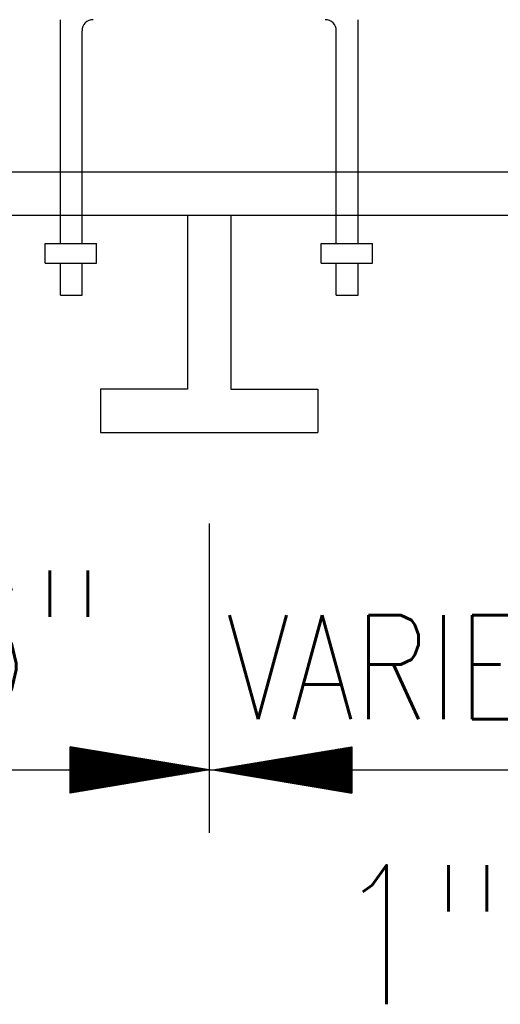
# Model space of a CAD drawing. Extents: x 0 to 7.6, y 0 to 9.85.
# Tile 32 of 39: x 5.38 to 5.73, y 5.61 to 6.32. Entities that reach past the tile are written whole.
import ezdxf

# ---------------------------------------------------------------- set-up
doc = ezdxf.new("R2010")
doc.units = 0
doc.header["$MEASUREMENT"] = 0
doc.layers.add('E-DETL', color=2, linetype='CONTINUOUS')
doc.layers.add('E-DETL-TEXT', color=3, linetype='CONTINUOUS')
doc.styles.add('ROMANS', font='ROMANS.SHX', dxfattribs={"width": 0.8})

msp = doc.modelspace()

# ---------------------------------------------------------------- linework, layer by layer
at = {"layer": 'E-DETL'}
for p, q in [((5.41293, 6.15478), (5.41293, 6.31582)), ((5.62712, 6.15478), (5.62712, 6.31582)), ((5.42856, 6.15478), (5.42856, 6.30782)), ((5.6115, 6.15478), (5.6115, 6.30782)), ((4.77418, 6.20644), (6.02078, 6.20644)), ((4.79215, 6.17519), (6.03565, 6.17519)), ((5.5044, 6.17519), (5.5044, 6.05019)), ((5.53565, 6.17519), (5.53565, 6.05019)), ((5.40205, 6.14072), (5.40205, 6.15478)), ((5.40205, 6.15478), (5.43887, 6.15478)), ((5.43887, 6.14072), (5.43887, 6.15478)), ((5.60061, 6.15478), (5.63744, 6.15478)), ((5.60061, 6.14072), (5.60061, 6.15478)), ((5.63744, 6.14072), (5.63744, 6.15478)), ((5.40205, 6.14072), (5.43887, 6.14072)), ((5.41293, 6.11757), (5.41293, 6.14072)), ((5.42856, 6.11757), (5.42856, 6.14072)), ((5.60061, 6.14072), (5.63744, 6.14072)), ((5.6115, 6.11757), (5.6115, 6.14072)), ((5.62712, 6.11757), (5.62712, 6.14072)), ((5.41293, 6.11757), (5.42856, 6.11757)), ((5.6115, 6.11757), (5.62712, 6.11757)), ((5.5044, 6.05019), (5.4419, 6.05019)), ((5.4419, 6.05019), (5.4419, 6.01894)), ((5.53565, 6.05019), (5.59815, 6.05019)), ((5.59815, 6.05019), (5.59815, 6.01894)), ((5.4419, 6.01894), (5.59815, 6.01894))]:
    msp.add_line(p, q, dxfattribs=at)
for centre, start, end in [((5.43656, 6.30782), 90, 180), ((5.6035, 6.30782), 0, 90)]:
    msp.add_arc(centre, 0.008, start, end, dxfattribs=at)
at = {"layer": 'E-DETL-TEXT'}
for p, q in [((5.52003, 5.95354), (5.52003, 5.73107)), ((5.42003, 5.75955), (5.42003, 5.79289)), ((5.52003, 5.77622), (5.42003, 5.79289)), ((5.42003, 5.79281), (5.4201, 5.79288)), ((5.52271, 5.77622), (5.62271, 5.79289)), ((5.62271, 5.79289), (5.62271, 5.75955)), ((5.42003, 5.79211), (5.42069, 5.79278)), ((5.42003, 5.79142), (5.42129, 5.79268)), ((5.42003, 5.79072), (5.42189, 5.79258)), ((5.42003, 5.79003), (5.42248, 5.79248)), ((5.42003, 5.78933), (5.42308, 5.79238)), ((5.42003, 5.78863), (5.42367, 5.79228)), ((5.42003, 5.78794), (5.42427, 5.79218)), ((5.42003, 5.78724), (5.42487, 5.79208)), ((5.42003, 5.78655), (5.42546, 5.79198)), ((5.42003, 5.78585), (5.42606, 5.79188)), ((5.42003, 5.78515), (5.42666, 5.79178)), ((5.42003, 5.78446), (5.42725, 5.79168)), ((5.42003, 5.78376), (5.42785, 5.79158)), ((5.42003, 5.78307), (5.42845, 5.79148)), ((5.42003, 5.78237), (5.42904, 5.79139)), ((5.42003, 5.78167), (5.42964, 5.79129)), ((5.42003, 5.78098), (5.43024, 5.79119)), ((5.42003, 5.78028), (5.43083, 5.79109)), ((5.42003, 5.77959), (5.43143, 5.79099)), ((5.42003, 5.77889), (5.43203, 5.79089)), ((5.42003, 5.77819), (5.43262, 5.79079)), ((5.42003, 5.7775), (5.43322, 5.79069)), ((5.42003, 5.7768), (5.43382, 5.79059)), ((5.42014, 5.77622), (5.43441, 5.79049)), ((5.42084, 5.77622), (5.43501, 5.79039)), ((5.42154, 5.77622), (5.43561, 5.79029)), ((5.42223, 5.77622), (5.4362, 5.79019)), ((5.42293, 5.77622), (5.4368, 5.79009)), ((5.42362, 5.77622), (5.4374, 5.78999)), ((5.42432, 5.77622), (5.43799, 5.78989)), ((5.42502, 5.77622), (5.43859, 5.78979)), ((5.42571, 5.77622), (5.43919, 5.7897)), ((5.42641, 5.77622), (5.43978, 5.7896)), ((5.4271, 5.77622), (5.44038, 5.7895)), ((5.4278, 5.77622), (5.44097, 5.7894)), ((5.4285, 5.77622), (5.44157, 5.7893)), ((5.42919, 5.77622), (5.44217, 5.7892)), ((5.42989, 5.77622), (5.44276, 5.7891)), ((5.43058, 5.77622), (5.44336, 5.789)), ((5.43128, 5.77622), (5.44396, 5.7889)), ((5.43198, 5.77622), (5.44455, 5.7888)), ((5.43267, 5.77622), (5.44515, 5.7887)), ((5.43337, 5.77622), (5.44575, 5.7886)), ((5.43406, 5.77622), (5.44634, 5.7885)), ((5.43476, 5.77622), (5.44694, 5.7884)), ((5.43546, 5.77622), (5.44754, 5.7883)), ((5.43615, 5.77622), (5.44813, 5.7882)), ((5.43685, 5.77622), (5.44873, 5.7881)), ((5.43754, 5.77622), (5.44933, 5.788)), ((5.43824, 5.77622), (5.44992, 5.78791)), ((5.43894, 5.77622), (5.45052, 5.78781)), ((5.43963, 5.77622), (5.45112, 5.78771)), ((5.44033, 5.77622), (5.45171, 5.78761)), ((5.44102, 5.77622), (5.45231, 5.78751)), ((5.44172, 5.77622), (5.45291, 5.78741)), ((5.44242, 5.77622), (5.4535, 5.78731)), ((5.44311, 5.77622), (5.4541, 5.78721)), ((5.44381, 5.77622), (5.4547, 5.78711)), ((5.4445, 5.77622), (5.45529, 5.78701)), ((5.4452, 5.77622), (5.45589, 5.78691)), ((5.44589, 5.77622), (5.45648, 5.78681)), ((5.44659, 5.77622), (5.45708, 5.78671)), ((5.44729, 5.77622), (5.45768, 5.78661)), ((5.44798, 5.77622), (5.45827, 5.78651)), ((5.44868, 5.77622), (5.45887, 5.78641)), ((5.44937, 5.77622), (5.45947, 5.78631)), ((5.45007, 5.77622), (5.46006, 5.78622)), ((5.45077, 5.77622), (5.46066, 5.78612)), ((5.45146, 5.77622), (5.46126, 5.78602)), ((5.45216, 5.77622), (5.46185, 5.78592)), ((5.45285, 5.77622), (5.46245, 5.78582)), ((5.57107, 5.77622), (5.58074, 5.78589)), ((5.57176, 5.77622), (5.58157, 5.78603)), ((5.57246, 5.77622), (5.58241, 5.78617)), ((5.57316, 5.77622), (5.58324, 5.78631)), ((5.57385, 5.77622), (5.58408, 5.78645)), ((5.57455, 5.77622), (5.58492, 5.78659)), ((5.57524, 5.77622), (5.58575, 5.78673)), ((5.57594, 5.77622), (5.58659, 5.78687)), ((5.57664, 5.77622), (5.58742, 5.78701)), ((5.57733, 5.77622), (5.58826, 5.78715)), ((5.57803, 5.77622), (5.58909, 5.78728)), ((5.57872, 5.77622), (5.58993, 5.78742)), ((5.57942, 5.77622), (5.59076, 5.78756)), ((5.58012, 5.77622), (5.5916, 5.7877)), ((5.58081, 5.77622), (5.59243, 5.78784)), ((5.58151, 5.77622), (5.59327, 5.78798)), ((5.5822, 5.77622), (5.5941, 5.78812)), ((5.5829, 5.77622), (5.59494, 5.78826)), ((5.5836, 5.77622), (5.59577, 5.7884)), ((5.58429, 5.77622), (5.59661, 5.78854)), ((5.58499, 5.77622), (5.59744, 5.78868)), ((5.58568, 5.77622), (5.59828, 5.78882)), ((5.58638, 5.77622), (5.59911, 5.78896)), ((5.58708, 5.77622), (5.59995, 5.78909)), ((5.58777, 5.77622), (5.60078, 5.78923)), ((5.58847, 5.77622), (5.60162, 5.78937)), ((5.58916, 5.77622), (5.60245, 5.78951)), ((5.58986, 5.77622), (5.60329, 5.78965)), ((5.59056, 5.77622), (5.60412, 5.78979)), ((5.59125, 5.77622), (5.60496, 5.78993)), ((5.59195, 5.77622), (5.60579, 5.79007)), ((5.59264, 5.77622), (5.60663, 5.79021)), ((5.59334, 5.77622), (5.60746, 5.79035)), ((5.59404, 5.77622), (5.6083, 5.79049)), ((5.59473, 5.77622), (5.60913, 5.79063)), ((5.59543, 5.77622), (5.60997, 5.79076)), ((5.59612, 5.77622), (5.6108, 5.7909)), ((5.59682, 5.77622), (5.61164, 5.79104)), ((5.59752, 5.77622), (5.61248, 5.79118)), ((5.59821, 5.77622), (5.61331, 5.79132)), ((5.59891, 5.77622), (5.61415, 5.79146)), ((5.5996, 5.77622), (5.61498, 5.7916)), ((5.6003, 5.77622), (5.61582, 5.79174)), ((5.60099, 5.77622), (5.61665, 5.79188)), ((5.60169, 5.77622), (5.61749, 5.79202)), ((5.60239, 5.77622), (5.61832, 5.79216)), ((5.60308, 5.77622), (5.61916, 5.7923)), ((5.60378, 5.77622), (5.61999, 5.79243)), ((5.60447, 5.77622), (5.62083, 5.79257)), ((5.60517, 5.77622), (5.62166, 5.79271)), ((5.60587, 5.77622), (5.6225, 5.79285)), ((5.60656, 5.77622), (5.62271, 5.79237)), ((5.60726, 5.77622), (5.62271, 5.79167)), ((5.60795, 5.77622), (5.62271, 5.79098)), ((5.60865, 5.77622), (5.62271, 5.79028)), ((5.60935, 5.77622), (5.62271, 5.78959)), ((5.61004, 5.77622), (5.62271, 5.78889)), ((5.61074, 5.77622), (5.62271, 5.78819)), ((5.61143, 5.77622), (5.62271, 5.7875)), ((5.61213, 5.77622), (5.62271, 5.7868)), ((5.61283, 5.77622), (5.62271, 5.78611)), ((5.45355, 5.77622), (5.46305, 5.78572)), ((5.45425, 5.77622), (5.46364, 5.78562)), ((5.45494, 5.77622), (5.46424, 5.78552)), ((5.45564, 5.77622), (5.46484, 5.78542)), ((5.45633, 5.77622), (5.46543, 5.78532)), ((5.45703, 5.77622), (5.46603, 5.78522)), ((5.45773, 5.77622), (5.46663, 5.78512)), ((5.45842, 5.77622), (5.46722, 5.78502)), ((5.45912, 5.77622), (5.46782, 5.78492)), ((5.45981, 5.77622), (5.46842, 5.78482)), ((5.46051, 5.77622), (5.46901, 5.78472)), ((5.46121, 5.77622), (5.46961, 5.78462)), ((5.4619, 5.77622), (5.47021, 5.78453)), ((5.4626, 5.77622), (5.4708, 5.78443)), ((5.46329, 5.77622), (5.4714, 5.78433)), ((5.46399, 5.77622), (5.472, 5.78423)), ((5.46469, 5.77622), (5.47259, 5.78413)), ((5.46538, 5.77622), (5.47319, 5.78403)), ((5.46608, 5.77622), (5.47378, 5.78393)), ((5.46677, 5.77622), (5.47438, 5.78383)), ((5.46747, 5.77622), (5.47498, 5.78373)), ((5.46817, 5.77622), (5.47557, 5.78363)), ((5.46886, 5.77622), (5.47617, 5.78353)), ((5.46956, 5.77622), (5.47677, 5.78343)), ((5.47025, 5.77622), (5.47736, 5.78333)), ((5.47095, 5.77622), (5.47796, 5.78323)), ((5.47165, 5.77622), (5.47856, 5.78313)), ((5.47234, 5.77622), (5.47915, 5.78303)), ((5.47304, 5.77622), (5.47975, 5.78293)), ((5.47373, 5.77622), (5.48035, 5.78284)), ((5.47443, 5.77622), (5.48094, 5.78274)), ((5.47513, 5.77622), (5.48154, 5.78264)), ((5.47582, 5.77622), (5.48214, 5.78254)), ((5.47652, 5.77622), (5.48273, 5.78244)), ((5.47721, 5.77622), (5.48333, 5.78234)), ((5.47791, 5.77622), (5.48393, 5.78224)), ((5.47861, 5.77622), (5.48452, 5.78214)), ((5.4793, 5.77622), (5.48512, 5.78204)), ((5.48, 5.77622), (5.48572, 5.78194)), ((5.48069, 5.77622), (5.48631, 5.78184)), ((5.48139, 5.77622), (5.48691, 5.78174)), ((5.48209, 5.77622), (5.48751, 5.78164)), ((5.48278, 5.77622), (5.4881, 5.78154)), ((5.48348, 5.77622), (5.4887, 5.78144)), ((5.48417, 5.77622), (5.4893, 5.78134)), ((5.48487, 5.77622), (5.48989, 5.78124)), ((5.48557, 5.77622), (5.49049, 5.78114)), ((5.48626, 5.77622), (5.49108, 5.78105)), ((5.48696, 5.77622), (5.49168, 5.78095)), ((5.48765, 5.77622), (5.49228, 5.78085)), ((5.48835, 5.77622), (5.49287, 5.78075)), ((5.48905, 5.77622), (5.49347, 5.78065)), ((5.48974, 5.77622), (5.49407, 5.78055)), ((5.49044, 5.77622), (5.49466, 5.78045)), ((5.49113, 5.77622), (5.49526, 5.78035)), ((5.49183, 5.77622), (5.49586, 5.78025)), ((5.49252, 5.77622), (5.49645, 5.78015)), ((5.49322, 5.77622), (5.49705, 5.78005)), ((5.49392, 5.77622), (5.49765, 5.77995)), ((5.49461, 5.77622), (5.49824, 5.77985)), ((5.49531, 5.77622), (5.49884, 5.77975)), ((5.496, 5.77622), (5.49944, 5.77965)), ((5.4967, 5.77622), (5.50003, 5.77955)), ((5.4974, 5.77622), (5.50063, 5.77945)), ((5.49809, 5.77622), (5.50123, 5.77936)), ((5.49879, 5.77622), (5.50182, 5.77926)), ((5.49948, 5.77622), (5.50242, 5.77916)), ((5.50018, 5.77622), (5.50302, 5.77906)), ((5.50088, 5.77622), (5.50361, 5.77896)), ((5.50157, 5.77622), (5.50421, 5.77886)), ((5.50227, 5.77622), (5.50481, 5.77876)), ((5.53557, 5.77622), (5.53815, 5.77879)), ((5.53627, 5.77622), (5.53898, 5.77893)), ((5.53697, 5.77622), (5.53982, 5.77907)), ((5.53766, 5.77622), (5.54065, 5.77921)), ((5.53836, 5.77622), (5.54149, 5.77935)), ((5.53905, 5.77622), (5.54232, 5.77949)), ((5.53975, 5.77622), (5.54316, 5.77963)), ((5.54045, 5.77622), (5.54399, 5.77977)), ((5.54114, 5.77622), (5.54483, 5.77991)), ((5.54184, 5.77622), (5.54566, 5.78005)), ((5.54253, 5.77622), (5.5465, 5.78019)), ((5.54323, 5.77622), (5.54733, 5.78033)), ((5.54393, 5.77622), (5.54817, 5.78046)), ((5.54462, 5.77622), (5.549, 5.7806)), ((5.54532, 5.77622), (5.54984, 5.78074)), ((5.54601, 5.77622), (5.55067, 5.78088)), ((5.54671, 5.77622), (5.55151, 5.78102)), ((5.54741, 5.77622), (5.55234, 5.78116)), ((5.5481, 5.77622), (5.55318, 5.7813)), ((5.5488, 5.77622), (5.55401, 5.78144)), ((5.54949, 5.77622), (5.55485, 5.78158)), ((5.55019, 5.77622), (5.55568, 5.78172)), ((5.55089, 5.77622), (5.55652, 5.78186)), ((5.55158, 5.77622), (5.55735, 5.782)), ((5.55228, 5.77622), (5.55819, 5.78213)), ((5.55297, 5.77622), (5.55903, 5.78227)), ((5.55367, 5.77622), (5.55986, 5.78241)), ((5.55436, 5.77622), (5.5607, 5.78255)), ((5.55506, 5.77622), (5.56153, 5.78269)), ((5.55576, 5.77622), (5.56237, 5.78283)), ((5.55645, 5.77622), (5.5632, 5.78297)), ((5.55715, 5.77622), (5.56404, 5.78311)), ((5.55784, 5.77622), (5.56487, 5.78325)), ((5.55854, 5.77622), (5.56571, 5.78339)), ((5.55924, 5.77622), (5.56654, 5.78353)), ((5.55993, 5.77622), (5.56738, 5.78367)), ((5.56063, 5.77622), (5.56821, 5.78381)), ((5.56132, 5.77622), (5.56905, 5.78394)), ((5.56202, 5.77622), (5.56988, 5.78408)), ((5.56272, 5.77622), (5.57072, 5.78422)), ((5.56341, 5.77622), (5.57155, 5.78436)), ((5.56411, 5.77622), (5.57239, 5.7845)), ((5.5648, 5.77622), (5.57322, 5.78464)), ((5.5655, 5.77622), (5.57406, 5.78478)), ((5.5662, 5.77622), (5.57489, 5.78492)), ((5.56689, 5.77622), (5.57573, 5.78506)), ((5.56759, 5.77622), (5.57656, 5.7852)), ((5.56828, 5.77622), (5.5774, 5.78534)), ((5.56898, 5.77622), (5.57823, 5.78548)), ((5.56968, 5.77622), (5.57907, 5.78561)), ((5.57037, 5.77622), (5.5799, 5.78575)), ((5.61352, 5.77622), (5.62271, 5.78541)), ((5.61422, 5.77622), (5.62271, 5.78471)), ((5.61491, 5.77622), (5.62271, 5.78402)), ((5.61561, 5.77622), (5.62271, 5.78332)), ((5.61631, 5.77622), (5.62271, 5.78263)), ((5.617, 5.77622), (5.62271, 5.78193)), ((5.6177, 5.77622), (5.62271, 5.78123)), ((5.61839, 5.77622), (5.62271, 5.78054)), ((5.61909, 5.77622), (5.62271, 5.77984)), ((5.61979, 5.77622), (5.62271, 5.77915)), ((5.20753, 5.77622), (5.52003, 5.77622)), ((5.52003, 5.77622), (5.42003, 5.75955)), ((5.42003, 5.7601), (5.43615, 5.77622)), ((5.42003, 5.76079), (5.43546, 5.77622)), ((5.42003, 5.76149), (5.43476, 5.77622)), ((5.42003, 5.76219), (5.43406, 5.77622)), ((5.42003, 5.76288), (5.43337, 5.77622)), ((5.42003, 5.76358), (5.43267, 5.77622)), ((5.42003, 5.76427), (5.43198, 5.77622)), ((5.42003, 5.76497), (5.43128, 5.77622)), ((5.42003, 5.76567), (5.43058, 5.77622)), ((5.42003, 5.76636), (5.42989, 5.77622)), ((5.42003, 5.76706), (5.42919, 5.77622)), ((5.42003, 5.76775), (5.4285, 5.77622)), ((5.42003, 5.76845), (5.4278, 5.77622)), ((5.42003, 5.76915), (5.4271, 5.77622)), ((5.42003, 5.76984), (5.42641, 5.77622)), ((5.42003, 5.77054), (5.42571, 5.77622)), ((5.42003, 5.77123), (5.42502, 5.77622)), ((5.42003, 5.77193), (5.42432, 5.77622)), ((5.42003, 5.77263), (5.42362, 5.77622)), ((5.42003, 5.77332), (5.42293, 5.77622)), ((5.42003, 5.77402), (5.42223, 5.77622)), ((5.42003, 5.77471), (5.42154, 5.77622)), ((5.42003, 5.77541), (5.42084, 5.77622)), ((5.42003, 5.77611), (5.42014, 5.77622)), ((5.42021, 5.75959), (5.43685, 5.77622)), ((5.42105, 5.75972), (5.43754, 5.77622)), ((5.42188, 5.75986), (5.43824, 5.77622)), ((5.42272, 5.76), (5.43894, 5.77622)), ((5.42355, 5.76014), (5.43963, 5.77622)), ((5.42439, 5.76028), (5.44033, 5.77622)), ((5.42522, 5.76042), (5.44102, 5.77622)), ((5.42606, 5.76056), (5.44172, 5.77622)), ((5.42689, 5.7607), (5.44242, 5.77622)), ((5.42773, 5.76084), (5.44311, 5.77622)), ((5.42856, 5.76098), (5.44381, 5.77622)), ((5.4294, 5.76112), (5.4445, 5.77622)), ((5.43023, 5.76126), (5.4452, 5.77622)), ((5.43107, 5.76139), (5.44589, 5.77622)), ((5.4319, 5.76153), (5.44659, 5.77622)), ((5.43274, 5.76167), (5.44729, 5.77622)), ((5.43357, 5.76181), (5.44798, 5.77622)), ((5.43441, 5.76195), (5.44868, 5.77622)), ((5.43524, 5.76209), (5.44937, 5.77622)), ((5.43608, 5.76223), (5.45007, 5.77622)), ((5.43691, 5.76237), (5.45077, 5.77622)), ((5.43775, 5.76251), (5.45146, 5.77622)), ((5.43858, 5.76265), (5.45216, 5.77622)), ((5.43942, 5.76279), (5.45285, 5.77622)), ((5.44025, 5.76293), (5.45355, 5.77622)), ((5.44109, 5.76307), (5.45425, 5.77622)), ((5.44193, 5.7632), (5.45494, 5.77622)), ((5.44276, 5.76334), (5.45564, 5.77622)), ((5.4436, 5.76348), (5.45633, 5.77622)), ((5.44443, 5.76362), (5.45703, 5.77622)), ((5.44527, 5.76376), (5.45773, 5.77622)), ((5.4461, 5.7639), (5.45842, 5.77622)), ((5.44694, 5.76404), (5.45912, 5.77622)), ((5.44777, 5.76418), (5.45981, 5.77622)), ((5.44861, 5.76432), (5.46051, 5.77622)), ((5.44944, 5.76446), (5.46121, 5.77622)), ((5.45028, 5.7646), (5.4619, 5.77622)), ((5.45111, 5.76474), (5.4626, 5.77622)), ((5.45195, 5.76487), (5.46329, 5.77622)), ((5.45278, 5.76501), (5.46399, 5.77622)), ((5.45362, 5.76515), (5.46469, 5.77622)), ((5.45445, 5.76529), (5.46538, 5.77622)), ((5.45529, 5.76543), (5.46608, 5.77622)), ((5.45612, 5.76557), (5.46677, 5.77622)), ((5.45696, 5.76571), (5.46747, 5.77622)), ((5.45779, 5.76585), (5.46817, 5.77622)), ((5.45863, 5.76599), (5.46886, 5.77622)), ((5.45946, 5.76613), (5.46956, 5.77622)), ((5.4603, 5.76627), (5.47025, 5.77622)), ((5.46113, 5.76641), (5.47095, 5.77622)), ((5.46197, 5.76655), (5.47165, 5.77622)), ((5.4628, 5.76668), (5.47234, 5.77622)), ((5.46364, 5.76682), (5.47304, 5.77622)), ((5.46447, 5.76696), (5.47373, 5.77622)), ((5.46531, 5.7671), (5.47443, 5.77622)), ((5.46615, 5.76724), (5.47513, 5.77622)), ((5.46698, 5.76738), (5.47582, 5.77622)), ((5.46782, 5.76752), (5.47652, 5.77622)), ((5.46865, 5.76766), (5.47721, 5.77622)), ((5.46949, 5.7678), (5.47791, 5.77622)), ((5.47032, 5.76794), (5.47861, 5.77622)), ((5.47116, 5.76808), (5.4793, 5.77622)), ((5.47199, 5.76822), (5.48, 5.77622)), ((5.47283, 5.76835), (5.48069, 5.77622)), ((5.47366, 5.76849), (5.48139, 5.77622)), ((5.4745, 5.76863), (5.48209, 5.77622)), ((5.47533, 5.76877), (5.48278, 5.77622)), ((5.47617, 5.76891), (5.48348, 5.77622)), ((5.477, 5.76905), (5.48417, 5.77622)), ((5.47784, 5.76919), (5.48487, 5.77622)), ((5.47867, 5.76933), (5.48557, 5.77622)), ((5.47951, 5.76947), (5.48626, 5.77622)), ((5.48034, 5.76961), (5.48696, 5.77622)), ((5.48118, 5.76975), (5.48765, 5.77622)), ((5.48201, 5.76989), (5.48835, 5.77622)), ((5.48285, 5.77003), (5.48905, 5.77622)), ((5.48368, 5.77016), (5.48974, 5.77622)), ((5.48452, 5.7703), (5.49044, 5.77622)), ((5.48535, 5.77044), (5.49113, 5.77622)), ((5.48619, 5.77058), (5.49183, 5.77622)), ((5.48702, 5.77072), (5.49252, 5.77622)), ((5.48786, 5.77086), (5.49322, 5.77622)), ((5.48869, 5.771), (5.49392, 5.77622)), ((5.48953, 5.77114), (5.49461, 5.77622)), ((5.49036, 5.77128), (5.49531, 5.77622)), ((5.4912, 5.77142), (5.496, 5.77622)), ((5.49204, 5.77156), (5.4967, 5.77622)), ((5.49287, 5.7717), (5.4974, 5.77622)), ((5.49371, 5.77183), (5.49809, 5.77622)), ((5.49454, 5.77197), (5.49879, 5.77622)), ((5.49538, 5.77211), (5.49948, 5.77622)), ((5.49621, 5.77225), (5.50018, 5.77622)), ((5.49705, 5.77239), (5.50088, 5.77622)), ((5.49788, 5.77253), (5.50157, 5.77622)), ((5.49872, 5.77267), (5.50227, 5.77622)), ((5.49966, 5.77622), (5.49938, 5.77622)), ((5.49955, 5.77281), (5.50296, 5.77622)), ((5.52003, 5.77622), (5.49966, 5.77622)), ((5.50039, 5.77295), (5.50366, 5.77622)), ((5.50122, 5.77309), (5.50436, 5.77622)), ((5.50206, 5.77323), (5.50505, 5.77622)), ((5.50289, 5.77337), (5.50575, 5.77622)), ((5.50296, 5.77622), (5.5054, 5.77866)), ((5.50366, 5.77622), (5.506, 5.77856)), ((5.50373, 5.77351), (5.50644, 5.77622)), ((5.50436, 5.77622), (5.5066, 5.77846)), ((5.50456, 5.77364), (5.50714, 5.77622)), ((5.50505, 5.77622), (5.50719, 5.77836)), ((5.5054, 5.77378), (5.50784, 5.77622)), ((5.50575, 5.77622), (5.50779, 5.77826)), ((5.50623, 5.77392), (5.50853, 5.77622)), ((5.50644, 5.77622), (5.50838, 5.77816)), ((5.50707, 5.77406), (5.50923, 5.77622)), ((5.50714, 5.77622), (5.50898, 5.77806)), ((5.50784, 5.77622), (5.50958, 5.77796)), ((5.5079, 5.7742), (5.50992, 5.77622)), ((5.50853, 5.77622), (5.51017, 5.77786)), ((5.50874, 5.77434), (5.51062, 5.77622)), ((5.50923, 5.77622), (5.51077, 5.77776)), ((5.50957, 5.77448), (5.51132, 5.77622)), ((5.50992, 5.77622), (5.51137, 5.77767)), ((5.51041, 5.77462), (5.51201, 5.77622)), ((5.51062, 5.77622), (5.51196, 5.77757)), ((5.51124, 5.77476), (5.51271, 5.77622)), ((5.51132, 5.77622), (5.51256, 5.77747)), ((5.51201, 5.77622), (5.51316, 5.77737)), ((5.51208, 5.7749), (5.5134, 5.77622)), ((5.51271, 5.77622), (5.51375, 5.77727)), ((5.51291, 5.77504), (5.5141, 5.77622)), ((5.5134, 5.77622), (5.51435, 5.77717)), ((5.51375, 5.77518), (5.5148, 5.77622)), ((5.5141, 5.77622), (5.51495, 5.77707)), ((5.51458, 5.77531), (5.51549, 5.77622)), ((5.5148, 5.77622), (5.51554, 5.77697)), ((5.51542, 5.77545), (5.51619, 5.77622)), ((5.51549, 5.77622), (5.51614, 5.77687)), ((5.51619, 5.77622), (5.51674, 5.77677)), ((5.51626, 5.77559), (5.51688, 5.77622)), ((5.51688, 5.77622), (5.51733, 5.77667)), ((5.51709, 5.77573), (5.51758, 5.77622)), ((5.51758, 5.77622), (5.51793, 5.77657)), ((5.51793, 5.77587), (5.51828, 5.77622)), ((5.51828, 5.77622), (5.51853, 5.77647)), ((5.52003, 5.77622), (6.08938, 5.77622)), ((5.52144, 5.77601), (5.52165, 5.77622)), ((5.52165, 5.77622), (5.52181, 5.77637)), ((5.52228, 5.77615), (5.52235, 5.77622)), ((5.52235, 5.77622), (5.5224, 5.77627)), ((5.52271, 5.77622), (5.62271, 5.75955)), ((5.52271, 5.77622), (5.55569, 5.77622)), ((5.523, 5.77617), (5.52305, 5.77622)), ((5.52305, 5.77622), (5.52311, 5.77629)), ((5.52359, 5.77607), (5.52374, 5.77622)), ((5.52374, 5.77622), (5.52395, 5.77643)), ((5.52419, 5.77598), (5.52444, 5.77622)), ((5.52444, 5.77622), (5.52478, 5.77657)), ((5.52479, 5.77588), (5.52513, 5.77622)), ((5.52513, 5.77622), (5.52562, 5.77671)), ((5.52538, 5.77578), (5.52583, 5.77622)), ((5.52583, 5.77622), (5.52645, 5.77685)), ((5.52598, 5.77568), (5.52653, 5.77622)), ((5.52653, 5.77622), (5.52729, 5.77698)), ((5.52658, 5.77558), (5.52722, 5.77622)), ((5.52717, 5.77548), (5.52792, 5.77622)), ((5.52722, 5.77622), (5.52812, 5.77712)), ((5.52777, 5.77538), (5.52861, 5.77622)), ((5.52792, 5.77622), (5.52896, 5.77726)), ((5.52837, 5.77528), (5.52931, 5.77622)), ((5.52861, 5.77622), (5.52979, 5.7774)), ((5.52896, 5.77518), (5.53001, 5.77622)), ((5.52931, 5.77622), (5.53063, 5.77754)), ((5.52956, 5.77508), (5.5307, 5.77622)), ((5.53001, 5.77622), (5.53147, 5.77768)), ((5.53016, 5.77498), (5.5314, 5.77622)), ((5.5307, 5.77622), (5.5323, 5.77782)), ((5.53075, 5.77488), (5.53209, 5.77622)), ((5.53135, 5.77478), (5.53279, 5.77622)), ((5.5314, 5.77622), (5.53314, 5.77796)), ((5.53195, 5.77468), (5.53349, 5.77622)), ((5.53209, 5.77622), (5.53397, 5.7781)), ((5.53254, 5.77458), (5.53418, 5.77622)), ((5.53279, 5.77622), (5.53481, 5.77824)), ((5.53314, 5.77448), (5.53488, 5.77622)), ((5.53349, 5.77622), (5.53564, 5.77838)), ((5.53374, 5.77438), (5.53557, 5.77622)), ((5.53418, 5.77622), (5.53648, 5.77852)), ((5.53433, 5.77428), (5.53627, 5.77622)), ((5.53488, 5.77622), (5.53731, 5.77866)), ((5.53493, 5.77419), (5.53697, 5.77622)), ((5.53553, 5.77409), (5.53766, 5.77622)), ((5.53612, 5.77399), (5.53836, 5.77622)), ((5.53672, 5.77389), (5.53905, 5.77622)), ((5.53732, 5.77379), (5.53975, 5.77622)), ((5.53791, 5.77369), (5.54045, 5.77622)), ((5.53851, 5.77359), (5.54114, 5.77622)), ((5.5391, 5.77349), (5.54184, 5.77622)), ((5.5397, 5.77339), (5.54253, 5.77622)), ((5.5403, 5.77329), (5.54323, 5.77622)), ((5.54089, 5.77319), (5.54393, 5.77622)), ((5.54149, 5.77309), (5.54462, 5.77622)), ((5.54209, 5.77299), (5.54532, 5.77622)), ((5.54268, 5.77289), (5.54601, 5.77622)), ((5.54328, 5.77279), (5.54671, 5.77622)), ((5.54388, 5.77269), (5.54741, 5.77622)), ((5.54447, 5.77259), (5.5481, 5.77622)), ((5.54507, 5.7725), (5.5488, 5.77622)), ((5.54567, 5.7724), (5.54949, 5.77622)), ((5.54626, 5.7723), (5.55019, 5.77622)), ((5.54686, 5.7722), (5.55089, 5.77622)), ((5.54746, 5.7721), (5.55158, 5.77622)), ((5.54805, 5.772), (5.55228, 5.77622)), ((5.54865, 5.7719), (5.55297, 5.77622)), ((5.54925, 5.7718), (5.55367, 5.77622)), ((5.54984, 5.7717), (5.55436, 5.77622)), ((5.55044, 5.7716), (5.55506, 5.77622)), ((5.55104, 5.7715), (5.55576, 5.77622)), ((5.55163, 5.7714), (5.55645, 5.77622)), ((5.55223, 5.7713), (5.55715, 5.77622)), ((5.55283, 5.7712), (5.55784, 5.77622)), ((5.55342, 5.7711), (5.55854, 5.77622)), ((5.55402, 5.771), (5.55924, 5.77622)), ((5.55462, 5.7709), (5.55993, 5.77622)), ((5.55569, 5.77622), (5.55513, 5.77622)), ((5.55521, 5.7708), (5.56063, 5.77622)), ((5.55581, 5.77071), (5.56132, 5.77622)), ((5.5564, 5.77061), (5.56202, 5.77622)), ((5.557, 5.77051), (5.56272, 5.77622)), ((5.5576, 5.77041), (5.56341, 5.77622)), ((5.55819, 5.77031), (5.56411, 5.77622)), ((5.55879, 5.77021), (5.5648, 5.77622)), ((5.55939, 5.77011), (5.5655, 5.77622)), ((5.55998, 5.77001), (5.5662, 5.77622)), ((5.56058, 5.76991), (5.56689, 5.77622)), ((5.56118, 5.76981), (5.56759, 5.77622)), ((5.56177, 5.76971), (5.56828, 5.77622)), ((5.56237, 5.76961), (5.56898, 5.77622)), ((5.56297, 5.76951), (5.56968, 5.77622)), ((5.56356, 5.76941), (5.57037, 5.77622)), ((5.56416, 5.76931), (5.57107, 5.77622)), ((5.56476, 5.76921), (5.57176, 5.77622)), ((5.56535, 5.76911), (5.57246, 5.77622)), ((5.56595, 5.76902), (5.57316, 5.77622)), ((5.56655, 5.76892), (5.57385, 5.77622)), ((5.56714, 5.76882), (5.57455, 5.77622)), ((5.56774, 5.76872), (5.57524, 5.77622)), ((5.56834, 5.76862), (5.57594, 5.77622)), ((5.56893, 5.76852), (5.57664, 5.77622)), ((5.56953, 5.76842), (5.57733, 5.77622)), ((5.57013, 5.76832), (5.57803, 5.77622)), ((5.57072, 5.76822), (5.57872, 5.77622)), ((5.57132, 5.76812), (5.57942, 5.77622)), ((5.57191, 5.76802), (5.58012, 5.77622)), ((5.57251, 5.76792), (5.58081, 5.77622)), ((5.57311, 5.76782), (5.58151, 5.77622)), ((5.5737, 5.76772), (5.5822, 5.77622)), ((5.5743, 5.76762), (5.5829, 5.77622)), ((5.5749, 5.76752), (5.5836, 5.77622)), ((5.57549, 5.76742), (5.58429, 5.77622)), ((5.57609, 5.76732), (5.58499, 5.77622)), ((5.57669, 5.76723), (5.58568, 5.77622)), ((5.57728, 5.76713), (5.58638, 5.77622)), ((5.57788, 5.76703), (5.58708, 5.77622)), ((5.57848, 5.76693), (5.58777, 5.77622)), ((5.57907, 5.76683), (5.58847, 5.77622)), ((5.57967, 5.76673), (5.58916, 5.77622)), ((5.58027, 5.76663), (5.58986, 5.77622)), ((5.58086, 5.76653), (5.59056, 5.77622)), ((5.58146, 5.76643), (5.59125, 5.77622)), ((5.58206, 5.76633), (5.59195, 5.77622)), ((5.58265, 5.76623), (5.59264, 5.77622)), ((5.58325, 5.76613), (5.59334, 5.77622)), ((5.58385, 5.76603), (5.59404, 5.77622)), ((5.58444, 5.76593), (5.59473, 5.77622)), ((5.58504, 5.76583), (5.59543, 5.77622)), ((5.58564, 5.76573), (5.59612, 5.77622)), ((5.58623, 5.76563), (5.59682, 5.77622)), ((5.58683, 5.76554), (5.59752, 5.77622)), ((5.58743, 5.76544), (5.59821, 5.77622)), ((5.58802, 5.76534), (5.59891, 5.77622)), ((5.58862, 5.76524), (5.5996, 5.77622)), ((5.58921, 5.76514), (5.6003, 5.77622)), ((5.58981, 5.76504), (5.60099, 5.77622)), ((5.59041, 5.76494), (5.60169, 5.77622)), ((5.591, 5.76484), (5.60239, 5.77622)), ((5.5916, 5.76474), (5.60308, 5.77622)), ((5.5922, 5.76464), (5.60378, 5.77622)), ((5.59279, 5.76454), (5.60447, 5.77622)), ((5.59339, 5.76444), (5.60517, 5.77622)), ((5.59399, 5.76434), (5.60587, 5.77622)), ((5.59458, 5.76424), (5.60656, 5.77622)), ((5.59518, 5.76414), (5.60726, 5.77622)), ((5.59578, 5.76404), (5.60795, 5.77622)), ((5.59637, 5.76394), (5.60865, 5.77622)), ((5.59697, 5.76385), (5.60935, 5.77622)), ((5.59757, 5.76375), (5.61004, 5.77622)), ((5.59816, 5.76365), (5.61074, 5.77622)), ((5.59876, 5.76355), (5.61143, 5.77622)), ((5.59936, 5.76345), (5.61213, 5.77622)), ((5.59995, 5.76335), (5.61283, 5.77622)), ((5.60055, 5.76325), (5.61352, 5.77622)), ((5.60115, 5.76315), (5.61422, 5.77622)), ((5.60174, 5.76305), (5.61491, 5.77622)), ((5.60234, 5.76295), (5.61561, 5.77622)), ((5.60294, 5.76285), (5.61631, 5.77622)), ((5.60353, 5.76275), (5.617, 5.77622)), ((5.60413, 5.76265), (5.6177, 5.77622)), ((5.60472, 5.76255), (5.61839, 5.77622)), ((5.60532, 5.76245), (5.61909, 5.77622)), ((5.60592, 5.76235), (5.61979, 5.77622)), ((5.60651, 5.76225), (5.62048, 5.77622)), ((5.60711, 5.76215), (5.62118, 5.77622)), ((5.60771, 5.76206), (5.62187, 5.77622)), ((5.6083, 5.76196), (5.62257, 5.77622)), ((5.6089, 5.76186), (5.62271, 5.77567)), ((5.6095, 5.76176), (5.62271, 5.77497)), ((5.61009, 5.76166), (5.62271, 5.77427)), ((5.61069, 5.76156), (5.62271, 5.77358)), ((5.61129, 5.76146), (5.62271, 5.77288)), ((5.61188, 5.76136), (5.62271, 5.77219)), ((5.62048, 5.77622), (5.62271, 5.77845)), ((5.62118, 5.77622), (5.62271, 5.77775)), ((5.62187, 5.77622), (5.62271, 5.77706)), ((5.62257, 5.77622), (5.62271, 5.77636)), ((5.61248, 5.76126), (5.62271, 5.77149)), ((5.61308, 5.76116), (5.62271, 5.77079)), ((5.61367, 5.76106), (5.62271, 5.7701)), ((5.61427, 5.76096), (5.62271, 5.7694)), ((5.61487, 5.76086), (5.62271, 5.76871)), ((5.61546, 5.76076), (5.62271, 5.76801)), ((5.61606, 5.76066), (5.62271, 5.76731)), ((5.61666, 5.76056), (5.62271, 5.76662)), ((5.61725, 5.76046), (5.62271, 5.76592)), ((5.61785, 5.76037), (5.62271, 5.76523)), ((5.61845, 5.76027), (5.62271, 5.76453)), ((5.61904, 5.76017), (5.62271, 5.76383)), ((5.61964, 5.76007), (5.62271, 5.76314)), ((5.62023, 5.75997), (5.62271, 5.76244)), ((5.62083, 5.75987), (5.62271, 5.76175)), ((5.62143, 5.75977), (5.62271, 5.76105)), ((5.62202, 5.75967), (5.62271, 5.76035)), ((5.62262, 5.75957), (5.62271, 5.75966))]:
    msp.add_line(p, q, dxfattribs=at)

# ---------------------------------------------------------------- texts
at = {"layer": 'E-DETL-TEXT', "style": 'ROMANS', "width": 0.8}
for s, height, p in [('6"', 0.1, (5.32297, 5.8196)), ('VARIES', 0.074803, (5.53217, 5.81278)), ('1"', 0.1, (5.60996, 5.60764))]:
    msp.add_text(s, height=height, dxfattribs=at).set_placement(p)

doc.saveas('drawing.dxf')
